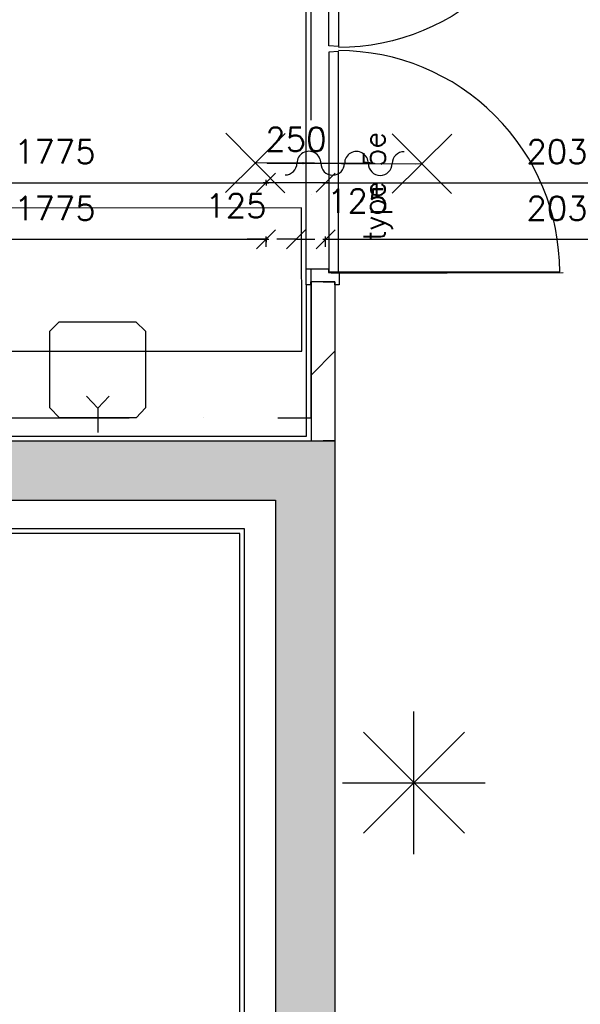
# Model space of a CAD drawing. Extents: x -84256 to 172857, y -58817 to 112048.
# Tile 68 of 90: x 37502 to 39858, y 76854 to 80991. Entities that reach past the tile are written whole.
import ezdxf

# ---------------------------------------------------------------- set-up
doc = ezdxf.new("R2010")
doc.units = 0
doc.header["$LTSCALE"] = 50
doc.header["$MEASUREMENT"] = 0
doc.header["$PDMODE"] = 3
doc.header["$PDSIZE"] = 0.001
doc.linetypes.add('DASHDOT', pattern=[25, 12.5, -6.25, 0, -6.25])
doc.linetypes.add('DIVIDE', pattern=[31.25, 12.5, -6.25, 0, -6.25, 0, -6.25])
doc.layers.get('0').update_dxf_attribs({"linetype": 'CONTINUOUS'})
doc.layers.get('DEFPOINTS').update_dxf_attribs({"linetype": 'CONTINUOUS'})
for name, color, linetype in [('00', 7, 'CONTINUOUS'), ('_BRANDCOMPART', 6, 'DASHDOT'), ('A--A21--_F12--', 7, 'CONTINUOUS'), ('A--A21--_F123-', 9, 'CONTINUOUS'), ('A--A22--_F123-', 9, 'CONTINUOUS'), ('A--L21--', 3, 'CONTINUOUS'), ('A--L21--_F12--', 7, 'CONTINUOUS'), ('A--L22--_F-2--', 7, 'CONTINUOUS'), ('A--L32--', 7, 'CONTINUOUS'), ('A--L32--_F-23-', 2, 'CONTINUOUS'), ('A--L32--_F123-', 1, 'CONTINUOUS'), ('A--L32--_F123-DRAAIR', 7, 'CONTINUOUS'), ('A--L65--', 7, 'CONTINUOUS'), ('A--L65--_F-23-', 7, 'CONTINUOUS'), ('A--L65--_F123-', 7, 'CONTINUOUS'), ('A--L66--', 7, 'CONTINUOUS'), ('A--L66--_F-2--', 7, 'CONTINUOUS'), ('A--L66--_F123-', 7, 'CONTINUOUS'), ('A--L70--INVENTARIS', 2, 'CONTINUOUS'), ('A--L90--', 7, 'CONTINUOUS'), ('A--M$1A-_F123-', 1, 'CONTINUOUS'), ('tegels', 253, 'CONTINUOUS'), ('TEKSTKOZIJNMERK', 2, 'CONTINUOUS'), ('X--LR---_CP', 7, 'CONTINUOUS')]:
    doc.layers.add(name, color=color, linetype=linetype)
doc.styles.add('B-01', font='SIMPLEX.SHX', dxfattribs={"width": 0.8, "height": 4.5})
doc.styles.add('HIEMSTRA', font='romans.shx')
doc.dimstyles.new('BEILEN', dxfattribs={"dimscale": 40, "dimtxt": 2.5, "dimasz": 2, "dimexe": 0.3, "dimexo": 0.3, "dimgap": 2, "dimtad": 1, "dimdec": 0, "dimzin": 0, "dimdsep": 46, "dimtxsty": 'HIEMSTRA', "dimblk1": 'OBLIQUE', "dimblk2": 'OBLIQUE', "dimsah": 1, "dimcen": -0.09, "dimdle": 0.3, "dimse1": 1, "dimclrd": 2, "dimclre": 2, "dimclrt": 3, "dimadec": 0, "dimazin": 0, "dimtfac": 1, "dimtdec": 4, "dimtofl": 0, "dimtmove": 2, "dimatfit": 3, "dimldrblk": 'OBLIQUE', "dimfxl": 1, "dimtvp": 625, "dimtolj": 1, "dimtzin": 0, "dimarcsym": 0})

# ---------------------------------------------------------------- blocks, each defined once
blk = doc.blocks.new('S060204-')
at = {"layer": 'A--L65--_F-23-', "color": 255}
blk.add_circle((0, 0), 0.0123, dxfattribs=at)
at = {"layer": 'A--L65--_F123-', "color": 1, "linetype": 'Continuous'}
for points in [[(-1.25, 6.25), (1.25, 3.75)], [(1.25, 6.25), (-1.25, 3.75)], [(0, 0), (0, 5)]]:
    blk.add_lwpolyline(points, dxfattribs=at)
blk = doc.blocks.new('S060205A')
at = {"layer": 'A--L65--_F-23-', "color": 255}
blk.add_circle((0, -0.0123), 0.0123, dxfattribs=at)
at = {"layer": 'A--L65--_F123-', "color": 1, "linetype": 'Continuous'}
blk.add_lwpolyline([(0, -0.0123), (0, 6.2377)], dxfattribs=at)
for points in [[(-0.5, 5.7377, 0.41), (0, 5.2377)], [(0, 4.2377, 1), (0, 5.2377)], [(0, 4.2377, 1), (0, 3.2377)], [(0, 2.2377, 1), (0, 3.2377)], [(0, 2.2377, 1), (0, 1.2377)], [(0.5, 0.7377, 0.41), (0, 1.2377)]]:
    blk.add_lwpolyline(points, format="xyb", dxfattribs=at)
at = {"layer": 'A--L65--', "xscale": -1}
blk.add_blockref('S060204-', (0, 1.4877), dxfattribs=at)
blk.add_blockref('S060204-', (0, 1.4877), dxfattribs=at)
at = {"layer": 'A--L65--', "rotation": 180}
blk.add_blockref('S060204-', (0, 4.4877), dxfattribs=at)
blk.add_blockref('S060204-', (0, 4.4877), dxfattribs=at)
blk = doc.blocks.new('Q060224-')
at = {"layer": 'A--L66--_F-2--', "color": 1, "linetype": 'Continuous'}
for p, q in [((1370, 1450), (1370, 1290)), ((1470, 1370), (1230, 1370)), ((230, 320), (230, 10)), ((1130, 320), (1130, 10)), ((230, 260), (1130, 260)), ((230, 170), (1130, 170)), ((230, 150), (1130, 150)), ((100, 10), (100, 50)), ((230, 60), (1130, 60)), ((1260, 10), (1260, 50)), ((230, 10), (100, 10)), ((1130, 10), (1260, 10))]:
    blk.add_line(p, q, dxfattribs=at)
at = {"layer": 'A--L66--_F-2--', "color": 2, "linetype": 'Continuous'}
for points in [[(1180, 320), (130, 320), (130, 2420), (1230, 2420), (1230, 320), (1180, 320)], [(1180, 340), (150, 340), (150, 2400), (1210, 2400), (1210, 340), (1180, 340)]]:
    blk.add_lwpolyline(points, dxfattribs=at)
at = {"layer": 'A--L66--_F-2--', "color": 1, "linetype": 'Continuous'}
blk.add_circle((1370, 1370), 50, dxfattribs=at)
at = {"layer": 'A--L66--_F123-', "color": 1, "linetype": 'Continuous'}
blk.add_lwpolyline([(1260, 50), (1700, 50), (1700, 2540), (0, 2540), (0, 50), (100, 50)], dxfattribs=at)
at = {"layer": 'X--LR---_CP'}
for p in [(0, 0), (100, 0), (1260, 0)]:
    blk.add_point(p, dxfattribs=at)
blk = doc.blocks.new('*U1111')
at = {"layer": 'A--A21--_F123-', "linetype": 'Continuous'}
blk.add_hatch(color=256, dxfattribs=at).paths.add_polyline_path([(0, 0), (-125, 125), (2150, 125), (2025, 0), (1900, -125), (125, -125)])
at = {"layer": 'A--A21--_F12--', "color": 8}
for points in [[(0, 0), (-125, 125), (2025, 0), (2150, 125)], [(2025, 0), (1900, -125), (0, 0), (125, -125)]]:
    blk.add_solid(points, dxfattribs=at)
at = {"layer": 'A--L21--_F12--', "color": 3, "linetype": 'Continuous'}
for points in [[(-125, 125), (-125, 125), (2150, 125), (2150, 125)], [(125, -125), (125, -125), (1900, -125), (1900, -125)]]:
    blk.add_lwpolyline(points, dxfattribs=at)
blk = doc.blocks.new('*U1110')
at = {"layer": 'A--A21--_F123-', "linetype": 'Continuous'}
blk.add_hatch(color=256, dxfattribs=at).paths.add_polyline_path([(0, 0), (125, 125), (125, -2875.8), (0, -2750.8), (-125, -2625.8), (-125, -125)])
at = {"layer": 'A--A21--_F12--', "color": 8}
for points in [[(0, 0), (125, 125), (0, -2750.8), (125, -2875.8)], [(0, -2750.8), (-125, -2625.8), (0, 0), (-125, -125)]]:
    blk.add_solid(points, dxfattribs=at)
at = {"layer": 'A--L21--_F12--', "color": 3, "linetype": 'Continuous'}
for points in [[(125, 125), (125, 125), (125, -2875.8), (125, -2875.8)], [(-125, -125), (-125, -125), (-125, -2625.8), (-125, -2625.8)]]:
    blk.add_lwpolyline(points, dxfattribs=at)
blk = doc.blocks.new('_OBLIQUE')
at = {"color": 0, "linetype": 'ByBlock'}
blk.add_line((-0.5, -0.5), (0.5, 0.5), dxfattribs=at)
blk = doc.blocks.new('*D166')
at = {"layer": 'A--M$1A-_F123-', "color": 2, "linetype": 'Continuous', "lineweight": -2, "transparency": 16777216}
for p, q in [((36750.7, 80306.3), (38549.7, 80306.3)), ((38537.7, 80306.7), (38537.7, 80294.3))]:
    blk.add_line(p, q, dxfattribs=at)
at = {"layer": 'DEFPOINTS', "color": 0, "linetype": 'Continuous', "transparency": 16777216}
for p in [(36762.7, 80318.7), (38537.7, 80318.7), (38537.7, 80306.3)]:
    blk.add_point(p, dxfattribs=at)
at = {"layer": 'A--M$1A-_F123-', "color": 2, "linetype": 'Continuous', "lineweight": -2, "transparency": 16777216, "xscale": 80, "yscale": 80, "zscale": 80, "rotation": 180}
blk.add_blockref('_OBLIQUE', (36762.7, 80306.3), dxfattribs=at)
at = {"layer": 'A--M$1A-_F123-', "color": 2, "linetype": 'Continuous', "lineweight": -2, "transparency": 16777216, "xscale": 80, "yscale": 80, "zscale": 80}
blk.add_blockref('_OBLIQUE', (38537.7, 80306.3), dxfattribs=at)
at = {"layer": 'A--M$1A-_F123-', "color": 3, "linetype": 'Continuous', "transparency": 16777216, "insert": (37650.2, 80436.3), "char_height": 100, "attachment_point": 5, "style": 'HIEMSTRA'}
blk.add_mtext('\\A1;1775', dxfattribs=at)
blk = doc.blocks.new('*D167')
at = {"layer": 'A--M$1A-_F123-', "color": 2, "linetype": 'Continuous', "lineweight": -2, "transparency": 16777216}
for p, q in [((38775.7, 80306.3), (40829.8, 80306.3)), ((40817.8, 80300.5), (40817.8, 80294.3))]:
    blk.add_line(p, q, dxfattribs=at)
at = {"layer": 'DEFPOINTS', "color": 0, "linetype": 'Continuous', "transparency": 16777216}
for p in [(38787.7, 80312.5), (40817.8, 80312.5), (40817.8, 80306.3)]:
    blk.add_point(p, dxfattribs=at)
at = {"layer": 'A--M$1A-_F123-', "color": 2, "linetype": 'Continuous', "lineweight": -2, "transparency": 16777216, "xscale": 80, "yscale": 80, "zscale": 80, "rotation": 180}
blk.add_blockref('_OBLIQUE', (38787.7, 80306.3), dxfattribs=at)
at = {"layer": 'A--M$1A-_F123-', "color": 2, "linetype": 'Continuous', "lineweight": -2, "transparency": 16777216, "xscale": 80, "yscale": 80, "zscale": 80}
blk.add_blockref('_OBLIQUE', (40817.8, 80306.3), dxfattribs=at)
at = {"layer": 'A--M$1A-_F123-', "color": 3, "linetype": 'Continuous', "transparency": 16777216, "insert": (39802.8, 80436.3), "char_height": 100, "attachment_point": 5, "style": 'HIEMSTRA'}
blk.add_mtext('\\A1;2030', dxfattribs=at)
blk = doc.blocks.new('*D169')
at = {"layer": 'A--M$1A-_F123-', "color": 2, "linetype": 'Continuous', "lineweight": -2, "transparency": 16777216}
for p, q in [((38799.7, 80306.3), (38525.7, 80306.3)), ((38537.7, 80305.9), (38537.7, 80318.3))]:
    blk.add_line(p, q, dxfattribs=at)
at = {"layer": 'DEFPOINTS', "color": 0, "linetype": 'Continuous', "transparency": 16777216}
for p in [(38537.7, 80306.3), (38537.7, 80293.9), (38787.7, 80293.9)]:
    blk.add_point(p, dxfattribs=at)
at = {"layer": 'A--M$1A-_F123-', "color": 2, "linetype": 'Continuous', "lineweight": -2, "transparency": 16777216, "xscale": 80, "yscale": 80, "zscale": 80, "rotation": 180}
blk.add_blockref('_OBLIQUE', (38537.7, 80306.3), dxfattribs=at)
at = {"layer": 'A--M$1A-_F123-', "color": 2, "linetype": 'Continuous', "lineweight": -2, "transparency": 16777216, "xscale": 80, "yscale": 80, "zscale": 80}
blk.add_blockref('_OBLIQUE', (38787.7, 80306.3), dxfattribs=at)
at = {"layer": 'A--M$1A-_F123-', "color": 3, "linetype": 'Continuous', "transparency": 16777216, "insert": (38662.7, 80488.3), "char_height": 100, "attachment_point": 5, "style": 'HIEMSTRA'}
blk.add_mtext('\\A1;250', dxfattribs=at)
blk = doc.blocks.new('*D172')
at = {"layer": 'A--M$1A-_F123-', "color": 2, "linetype": 'Continuous', "lineweight": -2, "transparency": 16777216}
for p, q in [((36750.7, 80068.4), (38549.7, 80068.4)), ((38537.7, 80076.5), (38537.7, 80056.4))]:
    blk.add_line(p, q, dxfattribs=at)
at = {"layer": 'DEFPOINTS', "color": 0, "linetype": 'Continuous', "transparency": 16777216}
for p in [(36762.7, 80088.5), (38537.7, 80088.5), (38537.7, 80068.4)]:
    blk.add_point(p, dxfattribs=at)
at = {"layer": 'A--M$1A-_F123-', "color": 2, "linetype": 'Continuous', "lineweight": -2, "transparency": 16777216, "xscale": 80, "yscale": 80, "zscale": 80, "rotation": 180}
blk.add_blockref('_OBLIQUE', (36762.7, 80068.4), dxfattribs=at)
at = {"layer": 'A--M$1A-_F123-', "color": 2, "linetype": 'Continuous', "lineweight": -2, "transparency": 16777216, "xscale": 80, "yscale": 80, "zscale": 80}
blk.add_blockref('_OBLIQUE', (38537.7, 80068.4), dxfattribs=at)
at = {"layer": 'A--M$1A-_F123-', "color": 3, "linetype": 'Continuous', "transparency": 16777216, "insert": (37650.2, 80198.4), "char_height": 100, "attachment_point": 5, "style": 'HIEMSTRA'}
blk.add_mtext('\\A1;1775', dxfattribs=at)
blk = doc.blocks.new('*D173')
at = {"layer": 'A--M$1A-_F123-', "color": 2, "linetype": 'Continuous', "lineweight": -2, "transparency": 16777216}
for p, q in [((38537.7, 80068.4), (38457.7, 80068.4)), ((38537.7, 80036.5), (38537.7, 80080.4)), ((38662.7, 80068.4), (38742.7, 80068.4))]:
    blk.add_line(p, q, dxfattribs=at)
at = {"layer": 'DEFPOINTS', "color": 0, "linetype": 'Continuous', "transparency": 16777216}
for p in [(38537.7, 80068.4), (38537.7, 80024.5), (38662.7, 80024.5)]:
    blk.add_point(p, dxfattribs=at)
at = {"layer": 'A--M$1A-_F123-', "color": 2, "linetype": 'Continuous', "lineweight": -2, "transparency": 16777216, "xscale": 80, "yscale": 80, "zscale": 80}
blk.add_blockref('_OBLIQUE', (38537.7, 80068.4), dxfattribs=at)
at = {"layer": 'A--M$1A-_F123-', "color": 2, "linetype": 'Continuous', "lineweight": -2, "transparency": 16777216, "xscale": 80, "yscale": 80, "zscale": 80, "rotation": 180}
blk.add_blockref('_OBLIQUE', (38662.7, 80068.4), dxfattribs=at)
at = {"layer": 'A--M$1A-_F123-', "color": 3, "linetype": 'Continuous', "transparency": 16777216, "insert": (38411, 80209.3), "char_height": 100, "attachment_point": 5, "style": 'HIEMSTRA'}
blk.add_mtext('\\A1;125', dxfattribs=at)
blk = doc.blocks.new('*D174')
at = {"layer": 'A--M$1A-_F123-', "color": 2, "linetype": 'Continuous', "lineweight": -2, "transparency": 16777216}
for p, q in [((38662.7, 80068.4), (38582.7, 80068.4)), ((38787.7, 80036.5), (38787.7, 80080.4)), ((38787.7, 80068.4), (38867.7, 80068.4))]:
    blk.add_line(p, q, dxfattribs=at)
at = {"layer": 'DEFPOINTS', "color": 0, "linetype": 'Continuous', "transparency": 16777216}
for p in [(38787.7, 80068.4), (38662.7, 80024.5), (38787.7, 80024.5)]:
    blk.add_point(p, dxfattribs=at)
at = {"layer": 'A--M$1A-_F123-', "color": 2, "linetype": 'Continuous', "lineweight": -2, "transparency": 16777216, "xscale": 80, "yscale": 80, "zscale": 80}
blk.add_blockref('_OBLIQUE', (38662.7, 80068.4), dxfattribs=at)
at = {"layer": 'A--M$1A-_F123-', "color": 2, "linetype": 'Continuous', "lineweight": -2, "transparency": 16777216, "xscale": 80, "yscale": 80, "zscale": 80, "rotation": 180}
blk.add_blockref('_OBLIQUE', (38787.7, 80068.4), dxfattribs=at)
at = {"layer": 'A--M$1A-_F123-', "color": 3, "linetype": 'Continuous', "transparency": 16777216, "insert": (38922.6, 80229.4), "char_height": 100, "attachment_point": 5, "style": 'HIEMSTRA'}
blk.add_mtext('\\A1;125', dxfattribs=at)
blk = doc.blocks.new('*D247')
at = {"layer": 'A--M$1A-_F123-', "color": 2, "linetype": 'Continuous', "lineweight": -2, "transparency": 16777216}
for p, q in [((38775.7, 80068.4), (40829.8, 80068.4)), ((40817.8, 80062.6), (40817.8, 80056.4))]:
    blk.add_line(p, q, dxfattribs=at)
at = {"layer": 'DEFPOINTS', "color": 0, "linetype": 'Continuous', "transparency": 16777216}
for p in [(38787.7, 80074.6), (40817.8, 80074.6), (40817.8, 80068.4)]:
    blk.add_point(p, dxfattribs=at)
at = {"layer": 'A--M$1A-_F123-', "color": 2, "linetype": 'Continuous', "lineweight": -2, "transparency": 16777216, "xscale": 80, "yscale": 80, "zscale": 80, "rotation": 180}
blk.add_blockref('_OBLIQUE', (38787.7, 80068.4), dxfattribs=at)
at = {"layer": 'A--M$1A-_F123-', "color": 2, "linetype": 'Continuous', "lineweight": -2, "transparency": 16777216, "xscale": 80, "yscale": 80, "zscale": 80}
blk.add_blockref('_OBLIQUE', (40817.8, 80068.4), dxfattribs=at)
at = {"layer": 'A--M$1A-_F123-', "color": 3, "linetype": 'Continuous', "transparency": 16777216, "insert": (39802.8, 80198.4), "char_height": 100, "attachment_point": 5, "style": 'HIEMSTRA'}
blk.add_mtext('\\A1;2030', dxfattribs=at)
blk = doc.blocks.new('*U1049')
at = {"layer": 'A--A22--_F123-', "linetype": 'Continuous'}
h = blk.add_hatch(dxfattribs=at)
h.set_pattern_fill('ALFALINE', color=256, scale=300, style=0)
h.set_pattern_definition([(45, (-38777.05, -79889.2), (-212.132, 212.132), [])])
h.paths.add_polyline_path([(0, 0), (50, 0), (50, -667.3), (0, -667.3), (-50, -667.3), (-50, 0)])
at = {"layer": 'A--L22--_F-2--', "color": 3, "linetype": 'Continuous'}
for points in [[(0, 0), (-50, 0), (-50, -667.3), (0, -667.3)], [(0, 0), (50, 0), (50, -667.3), (0, -667.3)]]:
    blk.add_lwpolyline(points, dxfattribs=at)
blk = doc.blocks.new('Q0340081')
at = {"layer": 'A--L32--_F123-', "color": 2, "linetype": 'Continuous'}
blk.add_lwpolyline([(0, 0), (0, -40), (926.12, -40), (923.12, 0), (0, 0)], close=True, dxfattribs=at)
at = {"layer": 'A--L32--_F123-', "color": 1, "linetype": 'Continuous'}
blk.add_lwpolyline([(0, -40), (0, -970, 0.4142136), (930, -40)], format="xyb", dxfattribs=at)
blk = doc.blocks.new('dr_2x930type5')
at = {"layer": 'A--L32--_F-23-'}
for points in [[(-1981, -18), (-1981, 0), (-1914, 0), (-1914, -93.8), (-1929, -93.8), (-1929, -139), (-1981, -139), (-1981, -121), (-1969, -121), (-1969, -18), (-1981, -18)], [(0, -18), (0, 0), (-67, 0), (-67, -93.8), (-52, -93.8), (-52, -139), (0, -139), (0, -121), (-12, -121), (-12, -18), (0, -18)]]:
    blk.add_lwpolyline(points, close=True, dxfattribs=at)
at = {"layer": 'A--L32--_F123-', "color": 1}
blk.add_line((-1914, 0), (-62.8, 0), dxfattribs=at)
at = {"layer": 'A--L32--', "linetype": 'Continuous'}
blk.add_blockref('Q0340081', (-1927, -95.6), dxfattribs=at)
at = {"layer": 'A--L32--', "linetype": 'Continuous', "xscale": -1}
blk.add_blockref('Q0340081', (-54, -95.6), dxfattribs=at)
blk = doc.blocks.new('fijn_schuurwerk')
at = {"layer": '00', "color": 4}
for p, q in [((-0.000025, 300), (-0.000025, -300)), ((-212.132075, 212.132), (212.132025, -212.132)), ((-212.131875, -212.132), (212.132025, 212.13215)), ((-299.999975, 0), (299.999975, 0))]:
    blk.add_line(p, q, dxfattribs=at)

msp = doc.modelspace()

# ---------------------------------------------------------------- linework, layer by layer
at = {"layer": '_BRANDCOMPART'}
msp.add_lwpolyline([(30494.6, 38221.7), (28457.9, 38236.7), (28457.9, 38236.7), (28457.9, 45608.5), (27870.4, 45675.5), (28200, 47293.7), (29563.6, 47293.7), (29893.6, 48913.5), (36087.2, 79318.8), (38726.9, 79318.8), (38727, 82343.2), (39358.5, 82343.2), (39358.5, 83251.9), (41161.4, 83251.9), (41154.9, 76346.4), (42676.3, 76346.4), (46227.6, 68844.3), (45422, 68503.3), (45422, 67290.8), (51065.6, 68757.4)], dxfattribs=at)
at = {"layer": 'A--L32--_F123-DRAAIR', "color": 1}
msp.add_line((38811.8, 79925.9), (39786.4, 79929), dxfattribs=at)
at = {"layer": 'A--L70--INVENTARIS', "linetype": 'Continuous'}
msp.add_lwpolyline([(38686.9, 80200.7), (36689.2, 80198.6), (36689.2, 79598.6), (38687.7, 79598.6)], close=True, dxfattribs=at)
at = {"layer": 'A--L70--INVENTARIS', "color": 1, "linetype": 'Continuous', "elevation": -0.5}
msp.add_lwpolyline([(37628.5, 79681.8), (37667.5, 79721.8), (37990.5, 79721.8), (38031.5, 79682.8), (38030.5, 79359.8), (37991.5, 79318.8), (37669.5, 79318.8), (37628.5, 79359.8)], close=True, dxfattribs=at)
at = {"layer": 'A--L70--INVENTARIS', "linetype": 'Continuous', "elevation": -0.5}
for points in [[(37782.5, 79408.8), (37830.5, 79358.8), (37830.5, 79256.9)], [(37878.4, 79408.8), (37830.5, 79358.8), (37830.5, 79256.9)]]:
    msp.add_lwpolyline(points, dxfattribs=at)
at = {"layer": 'tegels', "color": 3, "linetype": 'DIVIDE', "ltscale": 5}
msp.add_lwpolyline([(36748.5, 79871.9), (36748.5, 79241.9), (38707, 79241.9), (38707, 79877.2)], dxfattribs=at)

# ---------------------------------------------------------------- block references
at = {"layer": 'A--L21--', "linetype": 'Continuous'}
for name, p in [('*U1049', (38777, 79889.2)), ('*U1111', (36677, 79096.9)), ('*U1110', (38702, 79096.9))]:
    msp.add_blockref(name, p, dxfattribs=at)
at = {"layer": 'A--L32--_F-23-', "rotation": 90}
msp.add_blockref('dr_2x930type5', (38706, 81858.2), dxfattribs=at)
at = {"layer": 'A--L65--', "xscale": 100, "yscale": 100, "zscale": 2, "rotation": 269.7461905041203}
msp.add_blockref('S060205A', (38543.6, 80388.9), dxfattribs=at)
at = {"layer": 'A--L66--', "xscale": -1}
msp.add_blockref('Q060224-', (38577, 76431.9), dxfattribs=at)
at = {"layer": 'A--L90--', "rotation": 90}
msp.add_blockref('fijn_schuurwerk', (39158.7, 77785.3), dxfattribs=at)

# ---------------------------------------------------------------- texts
at = {"layer": 'TEKSTKOZIJNMERK', "style": 'B-01'}
msp.add_text('type 5e', height=90, rotation=90, dxfattribs=at).set_placement((39037.5, 80060.4))

# ---------------------------------------------------------------- dimensions: what is measured, and where the dimension line sits
at = {"layer": 'A--M$1A-_F123-', "linetype": 'Continuous'}
for base, p1, p2, picture, middle in [((38537.7, 80306.3), (38787.7, 80293.9), (38537.7, 80293.9), '*D169', (38662.7, 80488.3)), ((38537.7, 80306.3), (36762.7, 80318.7), (38537.7, 80318.7), '*D166', (37650.2, 80436.3)), ((40817.8, 80306.3), (38787.7, 80312.5), (40817.8, 80312.5), '*D167', (39802.8, 80436.3)), ((38537.7, 80068.4), (36762.7, 80088.5), (38537.7, 80088.5), '*D172', (37650.2, 80198.4)), ((40817.8, 80068.4), (38787.7, 80074.6), (40817.8, 80074.6), '*D247', (39802.8, 80198.4))]:
    dim = msp.add_linear_dim(base=base, p1=p1, p2=p2, dimstyle='BEILEN', dxfattribs=at)
    dim.commit()
    dim.dimension.update_dxf_attribs({"geometry": picture, "text_midpoint": middle})
for base, p2, picture, middle in [((38787.7, 80068.4), (38787.7, 80024.5), '*D174', (38922.6, 80229.4)), ((38537.7, 80068.4), (38537.7, 80024.5), '*D173', (38411, 80209.3))]:
    dim = msp.add_linear_dim(base=base, p1=(38662.7, 80024.5), p2=p2, dimstyle='BEILEN', dxfattribs=at)
    dim.commit()
    dim.dimension.update_dxf_attribs({"geometry": picture, "text_midpoint": middle, "dimtype": 160})

doc.saveas('drawing.dxf')
